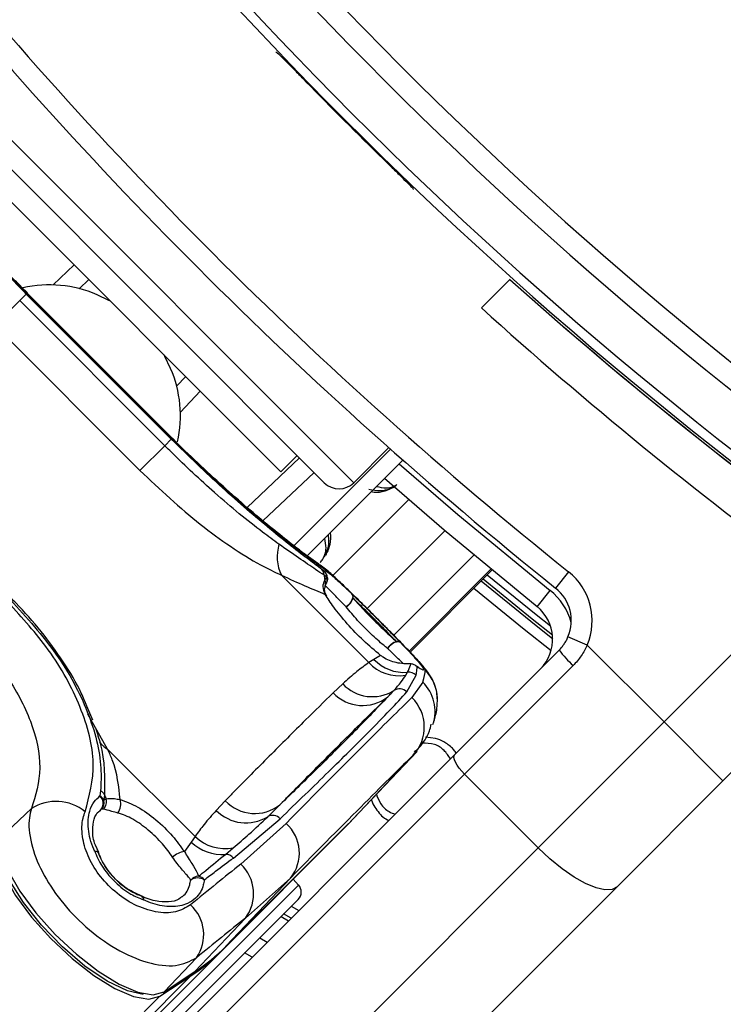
# Model space of a CAD drawing. Header units: millimetres. Extents: x 20 to 22981, y 40 to 19992.
# Tile 64 of 120: x 6656 to 6723, y 14519 to 14613. Entities that reach past the tile are written whole.
import ezdxf

# ---------------------------------------------------------------- set-up
doc = ezdxf.new("R2010")
doc.units = ezdxf.units.MM
doc.header["$LTSCALE"] = 2
doc.layers.add('COMPONENT_GEOMETRY', color=7, linetype='Continuous')
doc.styles.add('SLDTEXTSTYLE0', font='TXT', dxfattribs={"width": 0.75})
doc.dimstyles.new('SLDDIMSTYLE0', dxfattribs={"dimtxt": 100, "dimasz": 6.604, "dimexe": 0, "dimexo": 0.0625, "dimgap": 25, "dimtad": 0, "dimtih": 1, "dimtoh": 1, "dimdec": 0, "dimrnd": 1e-09, "dimzin": 12, "dimdsep": 46, "dimtxsty": 'SLDTEXTSTYLE0', "dimsah": 1, "dimcen": 0.09, "dimadec": 0, "dimazin": 3, "dimtfac": 1, "dimtdec": 0, "dimtofl": 0, "dimtmove": 0, "dimatfit": 3, "dimfxl": 1, "dimfrac": 2, "dimtolj": 1, "dimtzin": 12, "dimarcsym": 0})

# ---------------------------------------------------------------- blocks, each defined once
blk = doc.blocks.new('_D_3')
at = {"layer": 'COMPONENT_GEOMETRY', "color": 7}
for p, q in [((7626.606, 16889.951), (7596.137, 16889.951)), ((7596.137, 16889.951), (7596.137, 16731.201)), ((7993.134, 16889.951), (8023.603, 16889.951)), ((8023.603, 16889.951), (8023.603, 16731.201)), ((6620.486, 11970.81), (6620.486, 16752.273)), ((6938.092, 11970.81), (6938.092, 16752.273)), ((6620.486, 16745.923), (6938.092, 16745.923)), ((6938.092, 16745.923), (7543.591, 16745.923)), ((7596.137, 16731.201), (7626.606, 16731.201)), ((8023.603, 16731.201), (7993.134, 16731.201))]:
    blk.add_line(p, q, dxfattribs=at)
for points in [[(6620.486, 16745.923), (6627.09, 16744.907), (6627.09, 16746.939)], [(6938.092, 16745.923), (6931.488, 16746.939), (6931.488, 16744.907)]]:
    blk.add_solid(points, dxfattribs=at)
at = {"layer": 'COMPONENT_GEOMETRY', "color": 7, "char_height": 100, "attachment_point": 1, "style": 'SLDTEXTSTYLE0'}
for s, insert in [('6.25in', (7626.606, 16860.108)), ('159mm', (7574.037, 16710.489))]:
    blk.add_mtext(s, dxfattribs=dict(at, insert=insert))

msp = doc.modelspace()

# ---------------------------------------------------------------- linework, layer by layer
at = {"color": 7, "linetype": 'Continuous', "lineweight": 25}
for p, q in [((6680.452, 14609.972), (6680.515, 14609.971)), ((6652.293, 14601.454), (6685.103, 14568.645)), ((6680.931, 14569.705), (6653.353, 14597.283)), ((6693.619, 14596.867), (6693.62, 14596.804)), ((6662.489, 14588.147), (6661.562, 14587.269)), ((6702.944, 14588.183), (6700.182, 14585.421)), ((6656.478, 14586.756), (6655.848, 14586.127)), ((6656.584, 14586.862), (6656.015, 14587.432)), ((6656.478, 14586.756), (6670.404, 14572.83)), ((6670.472, 14572.897), (6656.545, 14586.824)), ((6670.502, 14572.927), (6656.575, 14586.854)), ((6653.469, 14583.748), (6655.848, 14586.127)), ((6655.848, 14586.127), (6669.775, 14572.2)), ((6667.396, 14569.821), (6653.469, 14583.748)), ((6670.917, 14577.914), (6671.796, 14578.84)), ((6670.404, 14572.83), (6669.775, 14572.2)), ((6670.501, 14572.927), (6670.472, 14572.897)), ((6670.699, 14572.747), (6670.51, 14572.936)), ((6667.396, 14569.821), (6669.775, 14572.2)), ((6691.45, 14571.881), (6682.101, 14562.532)), ((6687.931, 14568.645), (6691.3, 14572.013)), ((6680.931, 14569.705), (6682.486, 14571.261)), ((6692.652, 14570.821), (6683.396, 14561.564)), ((6684.113, 14569.634), (6679.211, 14564.982)), ((6685.116, 14560.137), (6684.858, 14560.326)), ((6693.335, 14552.389), (6701.203, 14560.257)), ((6708.565, 14560.095), (6707.316, 14558.533)), ((6680.979, 14559.768), (6689.372, 14551.375)), ((6685.351, 14559.585), (6685.087, 14559.764)), ((6685.152, 14559.303), (6685.351, 14559.585)), ((6717.724, 14545.688), (6731.736, 14559.7)), ((6705.532, 14556.749), (6706.781, 14558.311)), ((6737.841, 14554.49), (6723.381, 14540.031)), ((6710.343, 14553.069), (6708.501, 14553.849)), ((6697.63, 14542.564), (6707.647, 14552.581)), ((6710.343, 14553.069), (6717.724, 14545.688)), ((6689.868, 14551.686), (6689.372, 14551.375)), ((6690.498, 14552.071), (6689.868, 14551.686)), ((6708.994, 14551.1), (6698.561, 14540.666)), ((6692.923, 14550.168), (6693.088, 14550.458)), ((6693.024, 14548.559), (6693.92, 14550.177)), ((6686.866, 14549.339), (6685.947, 14548.481)), ((6694.553, 14549.515), (6693.519, 14548.021)), ((6662.865, 14545.86), (6662.297, 14547.198)), ((6705.632, 14533.595), (6717.724, 14545.688)), ((6723.381, 14540.031), (6717.724, 14545.688)), ((6695.792, 14544.096), (6694.825, 14544.229)), ((6672.689, 14534.692), (6664.296, 14543.085)), ((6637.656, 14482.59), (6697.63, 14542.564)), ((6693.64, 14542.488), (6687.445, 14535.937)), ((6687.807, 14536.31), (6694.002, 14542.86)), ((6697.761, 14542.695), (6697.677, 14542.848)), ((6698.561, 14540.666), (6638.586, 14480.692)), ((6698.561, 14540.666), (6705.632, 14533.595)), ((6723.381, 14540.031), (6713.223, 14529.873)), ((6663.617, 14539.084), (6663.556, 14538.578)), ((6664, 14538.676), (6663.934, 14538.168)), ((6663.934, 14538.168), (6664.158, 14538.308)), ((6656.972, 14537.364), (6653.965, 14534.515)), ((6675.583, 14538.117), (6674.725, 14537.198)), ((6663.682, 14537.296), (6663.405, 14537.012)), ((6663.891, 14537.325), (6663.682, 14537.296)), ((6675.256, 14523.725), (6687.047, 14535.517)), ((6675.643, 14524.135), (6687.435, 14535.927)), ((6675.653, 14524.146), (6687.445, 14535.937)), ((6676.367, 14532.624), (6680.857, 14536.393)), ((6681.428, 14535.931), (6677.081, 14532.042)), ((6687.435, 14535.927), (6687.445, 14535.937)), ((6672.689, 14534.692), (6672.325, 14534.143)), ((6645.658, 14473.621), (6705.632, 14533.595)), ((6663.464, 14533.138), (6663.128, 14533.855)), ((6672.325, 14534.143), (6671.662, 14533.235)), ((6675.606, 14532.976), (6676.353, 14533.598)), ((6663.41, 14533.121), (6663.438, 14533.076)), ((6713.223, 14529.873), (6653.249, 14469.899)), ((6681.849, 14530.696), (6675.653, 14524.146)), ((6677.528, 14526.849), (6681.849, 14530.696)), ((6682.628, 14530.033), (6682.124, 14530.593)), ((6667.581, 14528.954), (6667.536, 14528.982)), ((6682.592, 14528.657), (6668.498, 14514.563)), ((6680.957, 14527.022), (6681.673, 14526.607)), ((6677.528, 14526.849), (6672.683, 14521.726)), ((6675.643, 14524.135), (6675.653, 14524.146)), ((6678.908, 14524.973), (6679.621, 14524.555)), ((6675.256, 14523.725), (5648.458, 13496.927)), ((6678.159, 14523.093), (6677.447, 14523.513)), ((6672.816, 14523.045), (6669.717, 14519.768)), ((6672.285, 14521.305), (5632.669, 13481.69)), ((6669.319, 14519.348), (6672.285, 14521.305)), ((6669.624, 14519.69), (6672.59, 14521.648)), ((6669.717, 14519.768), (6672.683, 14521.726))]:
    msp.add_line(p, q, dxfattribs=at)
at = {"color": 8, "linetype": 'Continuous', "lineweight": 25}
for p, q in [((6652.293, 14604.283), (6687.931, 14568.645)), ((6659.072, 14587.63), (6661.091, 14589.545)), ((6656.575, 14586.853), (6656.545, 14586.824)), ((6673.194, 14577.442), (6671.278, 14575.424)), ((6677.695, 14566.268), (6682.715, 14571.032)), ((6685.919, 14559.737), (6693.193, 14567.011)), ((6689.213, 14556.561), (6696.68, 14564.028)), ((6691.763, 14554.005), (6699.458, 14561.7)), ((6701.091, 14560.35), (6693.235, 14552.493)), ((6693.334, 14552.389), (6701.203, 14560.258)), ((6664.296, 14543.085), (6662.407, 14546.443)), ((6693.64, 14542.488), (6693.8, 14542.719)), ((6667.828, 14515.233), (6682.628, 14530.033)), ((6681.928, 14527.993), (6682.645, 14527.579)), ((6681.913, 14526.847), (6681.196, 14527.262)), ((6669.319, 14519.348), (5407.158, 13257.187))]:
    msp.add_line(p, q, dxfattribs=at)
at = {"color": 7, "linetype": 'Continuous', "lineweight": 25, "flags": 128}
for points in [[(6664.565, 14586.071), (6664.422, 14586.149), (6663.273, 14586.696)], [(6670.344, 14579.625), (6669.798, 14580.774), (6669.719, 14580.917)], [(6705.532, 14556.749), (6696.621, 14564.078), (6690.868, 14569.036)], [(6684.697, 14560.739), (6684.762, 14560.695), (6685.304, 14560.235)], [(6687.748, 14557.967), (6687.807, 14557.863), (6687.827, 14557.728), (6687.806, 14557.569), (6687.746, 14557.394), (6687.649, 14557.212), (6687.521, 14557.033), (6687.368, 14556.865), (6687.198, 14556.718)], [(6692.419, 14553.295), (6692.316, 14553.355), (6692.181, 14553.375), (6692.022, 14553.354), (6691.847, 14553.294), (6691.665, 14553.197), (6691.486, 14553.069), (6691.318, 14552.915), (6691.17, 14552.745)], [(6693.41, 14551.261), (6693.328, 14551.271), (6693.269, 14551.272)], [(6694.016, 14550.977), (6693.895, 14551.085), (6693.88, 14551.095)], [(6698.561, 14540.666), (6698.294, 14540.952), (6698.056, 14541.244), (6697.857, 14541.534), (6697.702, 14541.808), (6697.6, 14542.057), (6697.553, 14542.272), (6697.563, 14542.443), (6697.63, 14542.564)], [(6687.607, 14536.101), (6687.38, 14535.858), (6687.047, 14535.517)], [(6687.445, 14535.937), (6687.778, 14536.279), (6687.807, 14536.31)], [(6653.544, 14534.116), (6653.671, 14532.737), (6654.322, 14531.004), (6655.455, 14529.031), (6656.996, 14526.945), (6658.845, 14524.882), (6660.882, 14522.975), (6662.975, 14521.348), (6664.988, 14520.107), (6666.791, 14519.331), (6668.266, 14519.073), (6669.319, 14519.348)], [(6653.965, 14534.515), (6654.092, 14533.138), (6654.742, 14531.408), (6655.873, 14529.438), (6657.412, 14527.355), (6659.258, 14525.295), (6661.292, 14523.39), (6663.382, 14521.766), (6665.393, 14520.526), (6667.193, 14519.752), (6668.666, 14519.494), (6669.717, 14519.768)], [(6667.712, 14519.538), (6666.19, 14519.886), (6664.252, 14520.817), (6662.118, 14522.256), (6659.954, 14524.091), (6657.931, 14526.176), (6656.207, 14528.349), (6654.917, 14530.438), (6654.163, 14532.282), (6653.993, 14533.627)], [(6713.223, 14529.873), (6712.737, 14529.604), (6712.052, 14529.563), (6711.195, 14529.752), (6710.198, 14530.162), (6709.101, 14530.779), (6707.944, 14531.578), (6706.773, 14532.529), (6705.632, 14533.595)], [(6672.59, 14521.648), (6672.597, 14521.653), (6672.683, 14521.726)], [(6669.624, 14519.69), (6669.632, 14519.696), (6669.717, 14519.768)]]:
    msp.add_lwpolyline(points, dxfattribs=at)
at = {"color": 8, "linetype": 'Continuous', "lineweight": 25, "flags": 128}
for points in [[(6692.285, 14570.453), (6697.913, 14565.605), (6706.781, 14558.311)], [(6700.164, 14559.218), (6704.92, 14555.353), (6707.034, 14553.672)], [(6707.016, 14554.002), (6705.075, 14555.547), (6700.34, 14559.394)], [(6700.755, 14559.81), (6705.441, 14556.003), (6706.826, 14554.899)], [(6706.879, 14552.521), (6704.295, 14554.573), (6699.454, 14558.508)], [(6663.057, 14533.276), (6663.209, 14533.265), (6663.325, 14533.227), (6663.399, 14533.162), (6663.411, 14533.14)], [(6667.598, 14528.956), (6667.622, 14528.943), (6667.687, 14528.869), (6667.726, 14528.753), (6667.737, 14528.6)]]:
    msp.add_lwpolyline(points, dxfattribs=at)
at = {"color": 7, "linetype": 'Continuous', "lineweight": 25}
for centre, radius, start, end in [((6779.289, 14695.641), 320, 330.23206, 119.77073), ((6779.289, 14695.641), 317, 329.92724, 120.07883), ((6969.784, 14886.136), 392.331, 213.6328, 236.3672), ((6969.784, 14886.136), 394.415, 213.6328, 236.3672), ((6969.784, 14886.136), 398.862, 213.6328, 236.3672), ((6969.784, 14886.136), 399.777, 213.6328, 236.3672), ((6967.097, 14883.449), 414, 218.64351, 231.35649), ((6967.097, 14883.449), 416, 218.64351, 231.35649), ((6969.784, 14886.136), 399.86, 224.24538, 225.75462), ((6658.714, 14576.107), 11.529, 66.70562, 102.7686), ((6969.784, 14886.136), 400, 228.15286, 236.3672), ((6970.889, 14885.31), 404, 227.92764, 233.70356), ((6969.784, 14886.136), 400, 229.14741, 236.3672), ((6659.748, 14575.064), 11.537, 347.57908, 23.28737), ((6686.517, 14570.059), 2, 225, 315), ((6684.711, 14561.552), 4.137, 163.31325, 205.54789), ((6684.21, 14559.734), 0.878, 1.94934, 42.39771), ((6684.461, 14559.531), 0.892, 3.46674, 42.78039), ((6704.818, 14555.409), 6, 337.04166, 51.35649), ((6689.101, 14560.095), 4.028, 184.71497, 191.34371), ((6684.41, 14559.432), 1, 327.96741, 5.74749), ((6704.818, 14555.409), 4, 337.04166, 51.35649), ((6686.389, 14558.023), 1.536, 301.79518, 342.71266), ((6687.367, 14557.65), 0.495, 350.34572, 39.78162), ((6703.034, 14553.625), 4, 315, 51.35649), ((6692.476, 14551.937), 1.535, 107.29779, 148.22732), ((6692.102, 14552.914), 0.496, 50.20716, 99.62338), ((6716.228, 14559.039), 10.741, 216.96611, 227.66233), ((6692.758, 14554.425), 3.981, 223.46054, 274.75802), ((6692.266, 14554.062), 3.949, 222.88138, 279.58325), ((6693.311, 14550.273), 1, 55.32373, 92.39117), ((6693.312, 14550.263), 1.003, 45.43165, 84.39448), ((6693.214, 14549.456), 1.009, 45.61102, 97.18624), ((6689.714, 14552.017), 3.909, 223.23722, 301.71518), ((6692.316, 14547.857), 0.998, 44.73634, 123.22192), ((6688.785, 14551.165), 3.906, 223.4089, 307.98684), ((6690.735, 14545.192), 3.969, 317.04927, 45.46125), ((6694.785, 14540.574), 3.679, 38.18077, 44.49494), ((6662.875, 14537.864), 0.986, 324.87114, 46.35402), ((6663.135, 14537.81), 0.876, 24.14538, 61.24566), ((6663.23, 14538.337), 0.842, 23.73355, 62.57511), ((6663.153, 14538.053), 1.037, 315.38613, 14.24374), ((6666.815, 14539.666), 2.984, 199.36733, 207.0597), ((6659.347, 14533.631), 4.425, 50.9409, 122.46378), ((6662.965, 14537.976), 0.988, 316.53341, 11.20452), ((6664.208, 14537.792), 1.357, 321.22652, 19.14489), ((6678.421, 14540.816), 3.916, 223.57045, 307.97855), ((6677.574, 14539.973), 3.978, 224.23797, 301.74649), ((6680.138, 14535.742), 0.97, 42.10781, 119.03636), ((6678.924, 14533.096), 3.783, 320.63721, 48.5404), ((6675.579, 14537.688), 4.163, 226.03514, 280.70759), ((6675.254, 14537.18), 4.219, 226.04232, 274.79121), ((6663.048, 14532.776), 0.5, 43.60935, 88.96535), ((6662.503, 14532.722), 1, 20.73629, 24.75239), ((6671.903, 14531.278), 1.972, 97.01166, 134.07153), ((6675.592, 14531.948), 1.028, 41.14154, 89.22849), ((6674.41, 14529.196), 3.903, 323.02886, 46.82541), ((6673.099, 14529.767), 1.109, 93.98649, 138.13021), ((6672.754, 14529.807), 1.099, 41.60232, 75.86737), ((6672.948, 14529.471), 1.237, 59.5397, 123.1068), ((6681.885, 14529.364), 1, 315, 42), ((6667.183, 14528.046), 1, 65.31026, 69.31984), ((6667.236, 14528.591), 0.501, 1.12488, 46.44853), ((6669.652, 14525.272), 3.869, 324.8547, 47.61632), ((6662.249, 14537.569), 18.97, 303.36609, 314.95795), ((6661.85, 14537.15), 18.972, 303.36609, 314.95795)]:
    msp.add_arc(centre, radius, start, end, dxfattribs=at)
at = {"color": 8, "linetype": 'Continuous', "lineweight": 25}
for centre, radius, start, end in [((6684.42, 14559.433), 0.99, 5.27809, 45.36549), ((6684.432, 14558.976), 0.79, 341.25046, 24.38003), ((6684.523, 14559.35), 0.861, 328.59358, 15.84997), ((6703.034, 14553.625), 6, 15.5484, 51.35649), ((6691.98, 14547.829), 3.98, 2.02709, 45.21231), ((6691.783, 14546.687), 3.958, 341.54288, 45.59183), ((6665.381, 14545.147), 2.33, 216.22385, 242.23577)]:
    msp.add_arc(centre, radius, start, end, dxfattribs=at)
at = {"color": 7, "linetype": 'Continuous', "lineweight": 25}
for centre, major_axis, ratio, start_param, end_param in [((6585.608, 14431.371), (108.975, 119.844), 0.055229, 6.15749, 6.224361), ((6584.125, 14432.854), (111.663, 117.156), 0.008717, 0.193012, 0.503673), ((6587.022, 14430.096), (108.835, 114.328), 0.008938, 0.193001, 0.503662), ((6585.608, 14431.371), (114.321, 114.498), 0.072841, 0.573975, 0.640845), ((6588.431, 14428.552), (111.493, 111.67), 0.074687, 0.573972, 0.640842)]:
    msp.add_ellipse(centre, major_axis=major_axis, ratio=ratio, start_param=start_param, end_param=end_param, dxfattribs=at)
for points, knots in [([(6680.515, 14609.971), (6680.557, 14609.939), (6680.64, 14609.875), (6681.145, 14609.376), (6681.87, 14608.644), (6682.648, 14607.85), (6683.151, 14607.335), (6683.34, 14607.14)], [0, 0, 0, 0, 0.217051, 0.434103, 0.651134, 0.868186, 1, 1, 1, 1]), ([(6656.545, 14586.824), (6654.996, 14588.421), (6651.89, 14591.623), (6648.057, 14596.121), (6645.174, 14599.806), (6644.317, 14601.035), (6643.883, 14601.656)], [0, 0, 0, 0, 0.2460387, 0.4933441, 0.7436901, 1, 1, 1, 1]), ([(6643.974, 14601.21), (6644.264, 14600.819), (6645.216, 14599.534), (6647.662, 14596.418), (6651.667, 14591.716), (6654.875, 14588.408), (6656.478, 14586.756)], [0, 0, 0, 0, 0.129083, 0.424338, 0.712561, 1, 1, 1, 1]), ([(6656.015, 14587.432), (6655.754, 14587.692), (6654.685, 14588.759), (6652.896, 14590.671), (6650.745, 14593.057), (6648.83, 14595.299), (6647.197, 14597.303), (6645.881, 14598.993), (6644.885, 14600.332), (6644.541, 14600.828), (6644.368, 14601.077)], [0, 0, 0, 0, 0.043335, 0.177969, 0.313199, 0.448509, 0.585187, 0.722529, 0.861193, 1, 1, 1, 1]), ([(6690.788, 14599.692), (6691.11, 14599.378), (6691.754, 14598.75), (6692.609, 14597.91), (6693.249, 14597.271), (6693.575, 14596.933), (6693.607, 14596.885), (6693.619, 14596.867)], [0, 0, 0, 0, 0.217103, 0.434207, 0.651285, 0.868325, 1, 1, 1, 1]), ([(6684.858, 14560.326), (6684.467, 14560.616), (6683.182, 14561.568), (6680.066, 14564.014), (6675.364, 14568.018), (6672.056, 14571.227), (6670.404, 14572.83)], [0, 0, 0, 0, 0.129083, 0.424338, 0.712561, 1, 1, 1, 1]), ([(6670.472, 14572.897), (6672.069, 14571.348), (6675.271, 14568.242), (6679.769, 14564.409), (6683.454, 14561.526), (6684.683, 14560.669), (6685.304, 14560.235)], [0, 0, 0, 0, 0.246039, 0.493344, 0.74369, 1, 1, 1, 1]), ([(6684.698, 14560.74), (6684.663, 14560.763), (6684.493, 14560.877), (6683.808, 14561.365), (6682.584, 14562.276), (6680.877, 14563.607), (6678.851, 14565.262), (6676.584, 14567.203), (6674.184, 14569.371), (6672.185, 14571.25), (6671.039, 14572.404), (6670.699, 14572.747)], [0, 0, 0, 0, 0.030064, 0.144524, 0.276009, 0.411471, 0.546229, 0.679621, 0.812433, 0.944232, 1, 1, 1, 1]), ([(6680.749, 14562.74), (6680.232, 14563.117), (6678.346, 14564.494), (6674.812, 14567.405), (6671.564, 14570.421), (6669.987, 14571.988), (6669.775, 14572.2)], [0, 0, 0, 0, 0.159037, 0.579884, 0.943274, 1, 1, 1, 1]), ([(6667.396, 14569.821), (6669.32, 14568.015), (6672.197, 14565.315), (6676.134, 14562.464), (6678.771, 14560.811), (6680.32, 14560.079), (6680.979, 14559.768)], [0, 0, 0, 0, 0.419372, 0.626845, 0.841167, 1, 1, 1, 1]), ([(6689.381, 14568.037), (6689.754, 14567.95), (6690.382, 14567.804), (6691.292, 14568.013), (6691.831, 14568.247), (6692.035, 14568.418), (6692.071, 14568.448)], [0, 0, 0, 0, 0.456921, 0.767867, 0.959152, 1, 1, 1, 1]), ([(6685.105, 14561.531), (6685.14, 14561.59), (6685.306, 14561.879), (6685.552, 14562.611), (6685.584, 14563.265), (6685.482, 14563.635), (6685.479, 14563.647)], [0, 0, 0, 0, 0.081369, 0.39528, 0.980228, 1, 1, 1, 1]), ([(6685.087, 14559.764), (6684.823, 14559.941), (6683.716, 14560.682), (6682.031, 14561.85), (6680.749, 14562.74)], [0, 0, 0, 0, 0.238761, 1, 1, 1, 1]), ([(6690.525, 14555.252), (6690.401, 14555.376), (6689.807, 14555.974), (6688.693, 14557.081), (6687.35, 14558.406), (6686.154, 14559.538), (6685.43, 14560.213), (6684.878, 14560.601), (6684.697, 14560.728)], [0, 0, 0, 0, 0.052378, 0.252034, 0.454534, 0.663808, 0.890149, 1, 1, 1, 1]), ([(6685.116, 14560.137), (6685.116, 14560.152), (6685.119, 14560.243), (6685.341, 14560.142), (6685.988, 14559.62), (6686.763, 14558.914), (6687.48, 14558.225), (6687.748, 14557.967)], [0, 0, 0, 0, 0.059371, 0.368067, 0.547994, 0.831013, 1, 1, 1, 1]), ([(6680.979, 14559.768), (6681.76, 14559.413), (6683.345, 14558.693), (6684.594, 14558.184), (6685.16, 14557.935), (6685.179, 14557.927)], [0, 0, 0, 0, 0.484656, 0.983086, 1, 1, 1, 1]), ([(6685.179, 14557.927), (6685.087, 14558.185), (6684.903, 14558.699), (6685.07, 14559.102), (6685.152, 14559.303)], [0, 0, 0, 0, 0.5029202, 1, 1, 1, 1]), ([(6685.404, 14559.523), (6685.405, 14559.514), (6685.416, 14559.456), (6685.421, 14559.302), (6685.362, 14559.179), (6685.348, 14559.15)], [0, 0, 0, 0, 0.121689, 0.792719, 1, 1, 1, 1]), ([(6685.343, 14557.767), (6685.316, 14557.805), (6685.132, 14558.065), (6685.108, 14558.457), (6685.177, 14558.654), (6685.198, 14558.712)], [0, 0, 0, 0, 0.106231, 0.734444, 1, 1, 1, 1]), ([(6685.171, 14558.683), (6685.19, 14558.742), (6685.223, 14558.844), (6685.237, 14558.862), (6685.242, 14558.87)], [0, 0, 0, 0, 0.582055, 1, 1, 1, 1]), ([(6654.979, 14557.404), (6656.522, 14555.694), (6659.614, 14552.268), (6662.628, 14546.575), (6663.757, 14542.143), (6663.65, 14539.798), (6663.617, 14539.084)], [0, 0, 0, 0, 0.287424, 0.575721, 0.870977, 1, 1, 1, 1]), ([(6662.297, 14547.198), (6662.129, 14547.612), (6661.553, 14549.031), (6660.082, 14551.462), (6657.965, 14554.383), (6656.205, 14556.384), (6655.197, 14557.388), (6655.058, 14557.527)], [0, 0, 0, 0, 0.116475, 0.399092, 0.67854, 0.95547, 1, 1, 1, 1]), ([(6690.498, 14552.071), (6689.95, 14552.531), (6688.856, 14553.45), (6687.268, 14555.111), (6685.988, 14556.694), (6685.435, 14557.536), (6685.179, 14557.927)], [0, 0, 0, 0, 0.258525, 0.516611, 0.775905, 1, 1, 1, 1]), ([(6692.419, 14553.295), (6692.144, 14553.58), (6691.498, 14554.248), (6690.286, 14555.469), (6688.976, 14556.772), (6688.157, 14557.574), (6687.78, 14557.936), (6687.748, 14557.967)], [0, 0, 0, 0, 0.199795, 0.468728, 0.722945, 0.976363, 1, 1, 1, 1]), ([(6687.855, 14557.567), (6688.244, 14557.141), (6689.017, 14556.294), (6690.384, 14554.92), (6691.394, 14553.965), (6691.901, 14553.509), (6692.019, 14553.403)], [0, 0, 0, 0, 0.309754, 0.61629, 0.910258, 1, 1, 1, 1]), ([(6692.019, 14553.403), (6691.71, 14553.723), (6691.067, 14554.388), (6689.91, 14555.551), (6688.778, 14556.676), (6688.155, 14557.277), (6687.855, 14557.567)], [0, 0, 0, 0, 0.248204, 0.515153, 0.766575, 1, 1, 1, 1]), ([(6662.136, 14537.067), (6662.541, 14538.563), (6663.347, 14541.547), (6661.935, 14547.047), (6658.983, 14552.492), (6656.093, 14555.673), (6654.738, 14557.164)], [0, 0, 0, 0, 0.2632036, 0.5247273, 0.7771853, 1, 1, 1, 1]), ([(6691.17, 14552.745), (6691.052, 14552.841), (6690.544, 14553.251), (6689.556, 14554.136), (6688.253, 14555.452), (6687.551, 14556.294), (6687.198, 14556.718)], [0, 0, 0, 0, 0.089932, 0.383867, 0.69008, 1, 1, 1, 1]), ([(6690.497, 14555.28), (6690.977, 14554.798), (6691.974, 14553.796), (6693.279, 14552.459), (6694.28, 14551.385), (6694.732, 14550.824), (6694.771, 14550.694), (6694.784, 14550.653)], [0, 0, 0, 0, 0.20213, 0.419969, 0.648499, 0.890593, 1, 1, 1, 1]), ([(6695.929, 14547.899), (6695.929, 14548.1), (6695.928, 14548.592), (6695.71, 14549.287), (6695.417, 14549.903), (6695.091, 14550.403), (6694.659, 14550.959), (6693.983, 14551.718), (6692.908, 14552.844), (6691.721, 14554.052), (6690.889, 14554.887), (6690.525, 14555.252)], [0, 0, 0, 0, 0.0509966, 0.1250731, 0.1897275, 0.2528704, 0.3484286, 0.5283586, 0.7047236, 0.8708016, 1, 1, 1, 1]), ([(6651.433, 14553.858), (6652.516, 14552.659), (6654.824, 14550.105), (6657.127, 14545.673), (6658.141, 14541.137), (6657.363, 14538.625), (6656.972, 14537.364)], [0, 0, 0, 0, 0.223488, 0.476086, 0.737075, 1, 1, 1, 1]), ([(6707.647, 14552.581), (6707.733, 14552.671), (6707.905, 14552.854), (6708.133, 14553.161), (6708.338, 14553.491), (6708.447, 14553.729), (6708.501, 14553.849)], [0, 0, 0, 0, 0.244058, 0.490369, 0.743918, 1, 1, 1, 1]), ([(6692.419, 14553.295), (6692.488, 14553.224), (6693.031, 14552.662), (6693.893, 14551.745), (6694.516, 14551), (6694.712, 14550.636), (6694.538, 14550.635), (6694.153, 14550.888), (6694.016, 14550.977)], [0, 0, 0, 0, 0.033536, 0.263615, 0.49388, 0.646507, 0.874374, 1, 1, 1, 1]), ([(6710.343, 14553.069), (6710.259, 14552.892), (6710.091, 14552.536), (6709.775, 14552.03), (6709.415, 14551.544), (6709.135, 14551.248), (6708.994, 14551.1)], [0, 0, 0, 0, 0.244552, 0.491194, 0.744455, 1, 1, 1, 1]), ([(6693.41, 14551.261), (6692.957, 14551.261), (6692.145, 14551.261), (6691.058, 14551.672), (6690.577, 14552.014), (6690.498, 14552.071)], [0, 0, 0, 0, 0.512573, 0.919491, 1, 1, 1, 1]), ([(6689.372, 14551.375), (6688.986, 14551.093), (6688.11, 14550.456), (6687.312, 14549.74), (6686.866, 14549.339)], [0, 0, 0, 0, 0.441401, 1, 1, 1, 1]), ([(6693.088, 14550.458), (6693.202, 14550.694), (6693.341, 14550.981), (6693.4, 14551.219), (6693.41, 14551.261)], [0, 0, 0, 0, 0.823891, 1, 1, 1, 1]), ([(6694.171, 14550.91), (6694.173, 14550.909), (6694.192, 14550.902), (6694.093, 14550.947), (6693.926, 14551.068), (6693.848, 14551.124)], [0, 0, 0, 0, 0.074692, 0.568804, 1, 1, 1, 1]), ([(6693.92, 14550.177), (6693.952, 14550.354), (6694.004, 14550.638), (6694.012, 14550.884), (6694.016, 14550.977)], [0, 0, 0, 0, 0.618367, 1, 1, 1, 1]), ([(6691.769, 14548.692), (6692.022, 14548.972), (6692.472, 14549.47), (6692.786, 14549.956), (6692.923, 14550.168)], [0, 0, 0, 0, 0.562494, 1, 1, 1, 1]), ([(6685.947, 14548.481), (6685.065, 14547.613), (6683.009, 14545.592), (6679.802, 14542.392), (6677.234, 14539.799), (6675.832, 14538.37), (6675.583, 14538.117)], [0, 0, 0, 0, 0.253188, 0.590242, 0.927296, 1, 1, 1, 1]), ([(6691.188, 14548.086), (6690.195, 14547.04), (6688.388, 14545.137), (6684.686, 14541.465), (6681.987, 14538.849), (6680.831, 14537.729)], [0, 0, 0, 0, 0.411197, 0.74781, 1, 1, 1, 1]), ([(6680.831, 14537.729), (6681.08, 14537.982), (6682.481, 14539.41), (6685.047, 14542.001), (6688.252, 14545.199), (6690.307, 14547.22), (6691.188, 14548.086)], [0, 0, 0, 0, 0.072703, 0.409757, 0.746813, 1, 1, 1, 1]), ([(6680.857, 14536.393), (6682.468, 14537.948), (6685.69, 14541.06), (6689.043, 14544.395), (6691.497, 14546.904), (6692.514, 14548.007), (6693.024, 14548.559)], [0, 0, 0, 0, 0.287942, 0.575885, 0.787474, 1, 1, 1, 1]), ([(6691.188, 14548.086), (6691.297, 14548.201), (6691.496, 14548.409), (6691.684, 14548.604), (6691.769, 14548.692)], [0, 0, 0, 0, 0.550084, 1, 1, 1, 1]), ([(6695.548, 14545.465), (6695.603, 14545.645), (6695.784, 14546.234), (6695.952, 14547.008), (6695.957, 14547.753), (6695.958, 14547.941)], [0, 0, 0, 0, 0.248109, 0.809538, 1, 1, 1, 1]), ([(6663.118, 14545.109), (6663.286, 14544.607), (6664.042, 14542.349), (6664.018, 14540.283), (6664, 14538.676)], [0, 0, 0, 0, 0.222458, 1, 1, 1, 1]), ([(6693.756, 14542.785), (6693.91, 14542.932), (6694.486, 14543.483), (6695.09, 14544.372), (6695.32, 14545.241), (6695.377, 14545.458)], [0, 0, 0, 0, 0.214804, 0.803734, 1, 1, 1, 1]), ([(6697.409, 14543.153), (6697.139, 14543.383), (6696.655, 14543.795), (6696.056, 14544.004), (6695.792, 14544.096)], [0, 0, 0, 0, 0.558316, 1, 1, 1, 1]), ([(6665.49, 14538.237), (6665.363, 14539.49), (6665.204, 14541.072), (6664.452, 14542.739), (6664.296, 14543.085)], [0, 0, 0, 0, 0.79237, 1, 1, 1, 1]), ([(6697.215, 14542.149), (6697.027, 14542.432), (6696.641, 14543.014), (6695.661, 14543.644), (6694.88, 14543.643), (6694.462, 14543.642)], [0, 0, 0, 0, 0.3061125, 0.6289138, 1, 1, 1, 1]), ([(6663.057, 14533.276), (6663.029, 14533.338), (6662.702, 14534.066), (6662.331, 14535.465), (6662.459, 14536.996), (6662.93, 14538.013), (6663.361, 14538.401), (6663.556, 14538.578)], [0, 0, 0, 0, 0.028104, 0.329399, 0.630932, 0.832233, 1, 1, 1, 1]), ([(6664.158, 14538.308), (6664.376, 14538.339), (6664.688, 14538.382), (6665.305, 14538.271), (6665.49, 14538.237)], [0, 0, 0, 0, 0.700505, 1, 1, 1, 1]), ([(6690.098, 14538.732), (6690.221, 14538.423), (6690.482, 14537.771), (6691.16, 14537.102), (6691.7, 14536.9), (6691.894, 14536.828)], [0, 0, 0, 0, 0.366088, 0.772244, 1, 1, 1, 1]), ([(6656.972, 14537.364), (6656.898, 14537.081), (6656.648, 14536.126), (6656.83, 14534.095), (6657.894, 14531.31), (6659.72, 14528.501), (6662.184, 14525.899), (6665.121, 14523.769), (6668.169, 14522.456), (6670.968, 14522.095), (6672.201, 14522.729), (6672.816, 14523.045)], [0, 0, 0, 0, 0.049826, 0.167561, 0.280578, 0.391781, 0.505299, 0.624319, 0.748663, 0.874604, 1, 1, 1, 1]), ([(6665.49, 14538.237), (6666.05, 14538.036), (6667.165, 14537.634), (6668.934, 14536.345), (6670.519, 14534.826), (6671.299, 14533.74), (6671.662, 14533.235)], [0, 0, 0, 0, 0.259902, 0.517867, 0.775557, 1, 1, 1, 1]), ([(6679.667, 14536.59), (6679.883, 14536.802), (6680.275, 14537.187), (6680.658, 14537.561), (6680.831, 14537.729)], [0, 0, 0, 0, 0.550084, 1, 1, 1, 1]), ([(6689.616, 14538.222), (6689.662, 14538.087), (6689.787, 14537.724), (6690.268, 14537.038), (6690.782, 14536.434), (6691.257, 14536.256), (6691.304, 14536.238)], [0, 0, 0, 0, 0.15956, 0.430324, 0.943684, 1, 1, 1, 1]), ([(6672.26, 14528.13), (6671.806, 14527.86), (6670.899, 14527.322), (6668.955, 14527.352), (6666.888, 14528.04), (6664.951, 14529.329), (6663.391, 14531), (6662.313, 14532.865), (6661.781, 14534.761), (6661.813, 14536.174), (6662.062, 14536.862), (6662.136, 14537.067)], [0, 0, 0, 0, 0.128283, 0.255896, 0.379754, 0.496488, 0.607307, 0.716724, 0.829647, 0.949094, 1, 1, 1, 1]), ([(6663.128, 14533.855), (6663.128, 14533.855), (6662.891, 14534.362), (6662.818, 14535.304), (6662.949, 14536.436), (6663.278, 14537.001), (6663.584, 14537.183), (6663.653, 14537.224)], [0, 0, 0, 0, 0.000199, 0.294991, 0.595775, 0.908037, 1, 1, 1, 1]), ([(6665.266, 14536.943), (6665.068, 14536.999), (6664.435, 14537.177), (6664.113, 14537.265), (6663.891, 14537.325)], [0, 0, 0, 0, 0.311755, 1, 1, 1, 1]), ([(6670.531, 14532.695), (6670.386, 14532.908), (6670.093, 14533.339), (6669.546, 14534), (6668.913, 14534.668), (6668.208, 14535.307), (6667.468, 14535.879), (6666.725, 14536.352), (6665.979, 14536.729), (6665.506, 14536.871), (6665.266, 14536.943)], [0, 0, 0, 0, 0.11112, 0.224668, 0.352154, 0.483338, 0.610578, 0.74151, 0.868886, 1, 1, 1, 1]), ([(6674.725, 14537.198), (6674.324, 14536.752), (6673.608, 14535.954), (6672.971, 14535.078), (6672.689, 14534.692)], [0, 0, 0, 0, 0.558599, 1, 1, 1, 1]), ([(6676.353, 14533.598), (6676.865, 14534.035), (6678.036, 14535.034), (6679.08, 14536.03), (6679.667, 14536.59)], [0, 0, 0, 0, 0.437506, 1, 1, 1, 1]), ([(6663.057, 14533.276), (6663.073, 14533.231), (6663.269, 14532.691), (6663.821, 14531.631), (6665.015, 14530.222), (6666.399, 14529.161), (6667.333, 14528.769), (6667.737, 14528.6)], [0, 0, 0, 0, 0.023022, 0.27511, 0.528003, 0.796138, 1, 1, 1, 1]), ([(6663.41, 14533.121), (6663.436, 14533.051), (6663.645, 14532.486), (6664.232, 14531.44), (6665.39, 14530.192), (6666.56, 14529.372), (6667.29, 14529.073), (6667.581, 14528.954)], [0, 0, 0, 0, 0.040118, 0.323375, 0.584277, 0.834681, 1, 1, 1, 1]), ([(6667.581, 14528.954), (6667.025, 14529.213), (6665.919, 14529.729), (6664.521, 14531.075), (6663.753, 14532.273), (6663.475, 14532.96), (6663.41, 14533.121)], [0, 0, 0, 0, 0.3101487, 0.6161475, 0.9098568, 1, 1, 1, 1]), ([(6672.273, 14530.507), (6672.208, 14530.601), (6671.997, 14530.904), (6671.391, 14531.517), (6670.82, 14532.299), (6670.531, 14532.695)], [0, 0, 0, 0, 0.181902, 0.586109, 1, 1, 1, 1]), ([(6671.662, 14533.235), (6671.911, 14532.832), (6672.414, 14532.018), (6672.859, 14531.335), (6672.983, 14530.984), (6673.022, 14530.873)], [0, 0, 0, 0, 0.402486, 0.811277, 1, 1, 1, 1]), ([(6673.022, 14530.873), (6673.258, 14531.063), (6674.16, 14531.787), (6674.992, 14532.471), (6675.606, 14532.976)], [0, 0, 0, 0, 0.261932, 1, 1, 1, 1]), ([(6673.575, 14530.537), (6673.938, 14530.809), (6674.887, 14531.522), (6675.801, 14532.203), (6676.367, 14532.624)], [0, 0, 0, 0, 0.381291, 1, 1, 1, 1]), ([(6673.575, 14530.537), (6673.548, 14530.367), (6673.436, 14529.673), (6672.928, 14528.842), (6671.86, 14528.131), (6670.472, 14527.865), (6668.952, 14528.097), (6668.033, 14528.478), (6667.737, 14528.6)], [0, 0, 0, 0, 0.075381, 0.307278, 0.457792, 0.683201, 0.897773, 1, 1, 1, 1]), ([(6671.429, 14528.94), (6671.389, 14528.887), (6671.19, 14528.623), (6670.489, 14528.4), (6669.239, 14528.394), (6668.193, 14528.648), (6667.632, 14528.945), (6667.601, 14528.962)], [0, 0, 0, 0, 0.076775, 0.384093, 0.673994, 0.981762, 1, 1, 1, 1])]:
    msp.add_open_spline(points, degree=3, knots=knots, dxfattribs=at)
at = {"color": 8, "linetype": 'Continuous', "lineweight": 25}
for points, knots in [([(6692.054, 14568.462), (6691.978, 14568.397), (6691.699, 14568.158), (6691.038, 14567.859), (6690.26, 14567.643), (6689.783, 14567.733), (6689.6, 14567.768)], [0, 0, 0, 0, 0.097436, 0.355754, 0.751941, 1, 1, 1, 1]), ([(6690.123, 14568.291), (6690.421, 14568.22), (6690.916, 14568.103), (6691.613, 14568.208), (6691.956, 14568.392), (6692.067, 14568.452)], [0, 0, 0, 0, 0.507087, 0.841264, 1, 1, 1, 1]), ([(6685.672, 14563.84), (6685.694, 14563.476), (6685.732, 14562.865), (6685.444, 14562.102), (6685.245, 14561.761), (6685.203, 14561.688)], [0, 0, 0, 0, 0.536909, 0.901806, 1, 1, 1, 1]), ([(6684.699, 14560.98), (6684.703, 14560.982), (6684.811, 14561.072), (6684.989, 14561.348), (6685.201, 14561.82), (6685.314, 14562.526), (6685.205, 14563.005), (6685.138, 14563.306)], [0, 0, 0, 0, 0.004499, 0.142254, 0.322119, 0.575045, 1, 1, 1, 1]), ([(6685.304, 14560.235), (6685.523, 14560.065), (6685.959, 14559.726), (6687.221, 14558.528), (6688.747, 14557.028), (6689.921, 14555.86), (6690.467, 14555.311), (6690.497, 14555.28)], [0, 0, 0, 0, 0.256719, 0.511781, 0.75624, 0.986432, 1, 1, 1, 1]), ([(6687.198, 14556.718), (6686.978, 14556.945), (6686.388, 14557.555), (6685.775, 14558.191), (6685.272, 14558.702), (6685.202, 14558.749), (6685.159, 14558.779)], [0, 0, 0, 0, 0.182139, 0.488066, 0.682943, 1, 1, 1, 1]), ([(6692.636, 14551.325), (6692.567, 14551.393), (6692.298, 14551.659), (6691.707, 14552.225), (6691.231, 14552.687), (6691.17, 14552.745)], [0, 0, 0, 0, 0.232505, 0.902562, 1, 1, 1, 1]), ([(6671.439, 14528.907), (6671.456, 14528.918), (6671.842, 14529.175), (6672.119, 14529.747), (6672.243, 14530.357), (6672.273, 14530.507)], [0, 0, 0, 0, 0.0330965, 0.7630511, 1, 1, 1, 1])]:
    msp.add_open_spline(points, degree=3, knots=knots, dxfattribs=at)

# ---------------------------------------------------------------- dimensions: what is measured, and where the dimension line sits
at = {"layer": 'COMPONENT_GEOMETRY', "color": 7}
dim = msp.add_linear_dim(base=(6938.092, 16745.923), p1=(6620.486, 11968.27), p2=(6938.092, 11968.27), dimstyle='SLDDIMSTYLE0', dxfattribs=at)
dim.commit()
dim.dimension.update_dxf_attribs({"geometry": '_D_3', "text_midpoint": (7809.87, 16745.923), "dimtype": 160})

doc.saveas('drawing.dxf')
